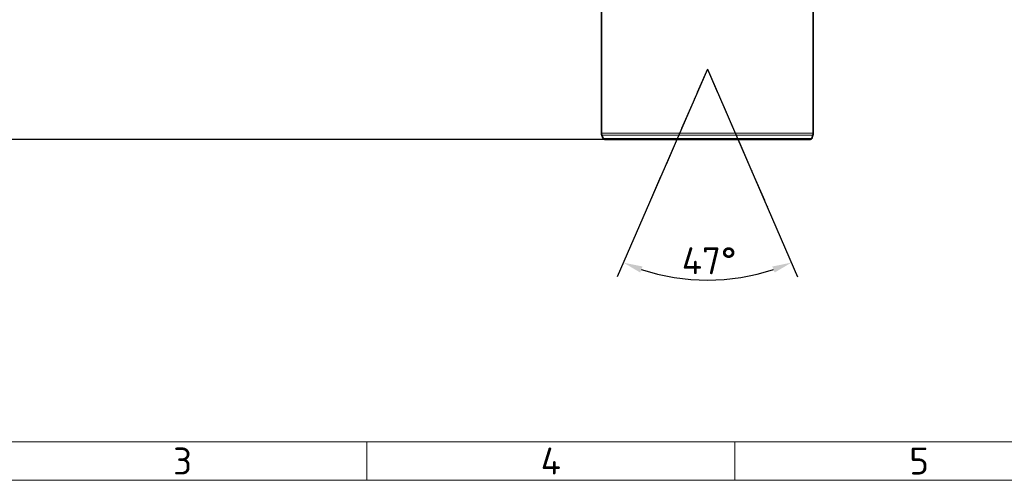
# Model space of a CAD drawing. Header units: millimetres. Extents: x 10 to 1178, y 10 to 830.
# Tile 2 of 44: x 217 to 473, y 10 to 130. Entities that reach past the tile are written whole.
import ezdxf

# ---------------------------------------------------------------- set-up
doc = ezdxf.new("R2010")
doc.units = ezdxf.units.MM
doc.header["$LTSCALE"] = 2
doc.linetypes.add('DASH_DOT', pattern=[0.182, 0.1181, -0.0295, 0.0049, -0.0295])
for name, color, linetype, lineweight in [('Bemaßung (ISO)', 7, 'Continuous', 25), ('Rahmen (ISO)', 7, 'Continuous', 70), ('Sichtbar (ISO)', 7, 'Continuous', 35), ('Sichtbar schmal (ISO)', 7, 'Continuous', 18), ('Skizziergeometrie (ISO)', 7, 'Continuous', 25)]:
    doc.layers.add(name, color=color, linetype=linetype, lineweight=lineweight)
doc.styles.add('Notiztext (ISO)', font='isocpeur.ttf')
doc.dimstyles.new('Standard (ISO)', dxfattribs={"dimscale": 2, "dimtxt": 3.5, "dimasz": 2.5, "dimexe": 2, "dimexo": 0, "dimgap": 0.762, "dimtad": 1, "dimtoh": 1, "dimdec": 8, "dimdsep": 46, "dimtxsty": 'Notiztext (ISO)', "dimcen": 0.09, "dimdle": 10, "dimclrd": 256, "dimclre": 256, "dimclrt": 256, "dimadec": 6, "dimazin": 2, "dimtfac": 0.514286, "dimtdec": 3, "dimtmove": 0, "dimatfit": 3, "dimfxl": 1, "dimtolj": 1, "dimlwd": -1, "dimlwe": -1, "dimarcsym": 0})

# ---------------------------------------------------------------- blocks, each defined once
blk = doc.blocks.new('*D17')
at = {"layer": 'Bemaßung (ISO)', "transparency": 16777216}
for p, q in [((225.43, 243.94), (185.43, 243.94)), ((189.43, 103.44), (189.43, 238.94)), ((368.86, 98.44), (185.43, 98.44))]:
    blk.add_line(p, q, dxfattribs=at)
for points in [[(188.59, 238.94), (190.26, 238.94), (189.43, 243.94)], [(188.59, 103.44), (190.26, 103.44), (189.43, 98.44)]]:
    blk.add_solid(points, dxfattribs=at)
at = {"layer": 'Defpoints', "color": 0, "transparency": 16777216}
for p in [(189.43, 243.94), (225.43, 243.94), (368.86, 98.44)]:
    blk.add_point(p, dxfattribs=at)
at = {"layer": 'Bemaßung (ISO)', "transparency": 16777216, "insert": (180.9, 161.39), "char_height": 7, "attachment_point": 1, "rotation": 90, "style": 'Notiztext (ISO)'}
blk.add_mtext('\\A1;145.5', dxfattribs=at)
blk = doc.blocks.new('*D26')
at = {"layer": 'Bemaßung (ISO)', "transparency": 16777216}
for p, q in [((395.5, 116.72), (372.07, 62.84)), ((395.52, 116.72), (418.95, 62.84))]:
    blk.add_line(p, q, dxfattribs=at)
blk.add_arc((395.51, 116.74), 54.78, 251.7318, 288.2682, dxfattribs=at)
for points in [[(378.04, 63.94), (378.64, 65.5), (373.67, 66.51)], [(412.38, 65.5), (412.98, 63.94), (417.35, 66.51)]]:
    blk.add_solid(points, dxfattribs=at)
at = {"layer": 'Defpoints', "color": 0, "transparency": 16777216}
for p in [(395.5, 116.72), (395.51, 116.74), (395.52, 116.72), (388.05, 62.47)]:
    blk.add_point(p, dxfattribs=at)
at = {"layer": 'Bemaßung (ISO)', "transparency": 16777216, "insert": (388.86, 70.49), "char_height": 7, "attachment_point": 1, "style": 'Notiztext (ISO)'}
blk.add_mtext('\\A1;47°', dxfattribs=at)
blk = doc.blocks.new('Ränder Basler-A2')
at = {"layer": 'Rahmen (ISO)', "lineweight": 18}
for p, q in [((584, 10), (10, 10)), ((153.5, 10), (153.5, 5)), ((201.33, 10), (201.33, 5))]:
    blk.add_line(p, q, dxfattribs=at)
at = {"layer": 'Rahmen (ISO)', "color": 7, "lineweight": 18}
blk.add_line((5, 5), (589, 5), dxfattribs=at)
at = {"layer": 'Rahmen (ISO)', "char_height": 3.5, "attachment_point": 5, "style": 'Notiztext (ISO)'}
for s, insert in [('\\fISOCPEUR|b0|i0;3', (129.58, 7.5)), ('\\fISOCPEUR|b0|i0;4', (177.42, 7.5)), ('\\fISOCPEUR|b0|i0;5', (225.25, 7.5))]:
    blk.add_mtext(s, dxfattribs=dict(at, insert=insert))

msp = doc.modelspace()

# ---------------------------------------------------------------- linework, layer by layer
at = {"layer": 'Sichtbar (ISO)'}
for p, q in [((368.01132101, 100.07759059), (368.01132101, 180.93936141)), ((423.01132101, 100.07759059), (423.01132101, 180.93936141)), ((368.39157846, 98.76835134), (368.10178207, 99.56456037)), ((422.16121724, 98.43936141), (368.86142477, 98.43936141)), ((422.63106355, 98.76835134), (422.92085994, 99.56456037))]:
    msp.add_line(p, q, dxfattribs=at)
for centre, radius, start, end in [((369.51132101, 100.07759059), 1.5, 180, 200), ((421.51132101, 100.07759059), 1.5, 340, 0), ((368.86142477, 98.93936141), 0.5, 200, 270), ((422.16121724, 98.93936141), 0.5, 270, 340)]:
    msp.add_arc(centre, radius, start, end, dxfattribs=at)
at = {"layer": 'Sichtbar schmal (ISO)'}
for p, q in [((368.01132101, 100.07759059), (423.01132101, 100.07759059)), ((422.92085994, 99.56456037), (368.10178207, 99.56456037)), ((368.39157846, 98.76835134), (422.63106355, 98.76835134))]:
    msp.add_line(p, q, dxfattribs=at)
at = {"layer": 'Skizziergeometrie (ISO)', "linetype": 'DASH_DOT', "ltscale": 27.9639}
for q in [(379.2760776, 79.40085785), (411.74656441, 79.40085785)]:
    msp.add_line((395.51132101, 116.73936141), q, dxfattribs=at)

# ---------------------------------------------------------------- block references
at = {"xscale": 2, "yscale": 2, "zscale": 2}
msp.add_blockref('Ränder Basler-A2', (0, 0), dxfattribs=at)

# ---------------------------------------------------------------- dimensions: what is measured, and where the dimension line sits
at = {"layer": 'Bemaßung (ISO)'}
dim = msp.add_linear_dim(base=(189.4250345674, 243.9393614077), p1=(368.8614247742, 98.4393614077), p2=(225.4250345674, 243.9393614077), angle=270, dimstyle='Standard (ISO)', override={"dimgap": 0.762, "dimtoh": 0, "dimdec": 8, "dimtol": 0, "dimlim": 0, "dimtp": 0, "dimtm": 0, "dimtdec": 3, "dimtofl": 0, "dimatfit": 1}, dxfattribs=at)
dim.commit()
dim.dimension.update_dxf_attribs({"geometry": '*D17', "text_midpoint": (189.4250345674, 171.1893614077), "dimtype": 160})
dim = msp.add_angular_dim_3p(base=(388.0456969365, 62.4737896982), center=(395.5113210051, 116.7393614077), p1=(395.5033460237, 116.7210202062), p2=(395.5192959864, 116.7210202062), dimstyle='Standard (ISO)', override={"dimgap": 0.762, "dimtoh": 0, "dimadec": 8, "dimtol": 0, "dimlim": 0, "dimtp": 0, "dimtm": 0, "dimtdec": 3}, dxfattribs=at)
dim.commit()
dim.dimension.update_dxf_attribs({"geometry": '*D26', "text_midpoint": (395.5113210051, 61.9626527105), "dimtype": 165})

doc.saveas('drawing.dxf')
